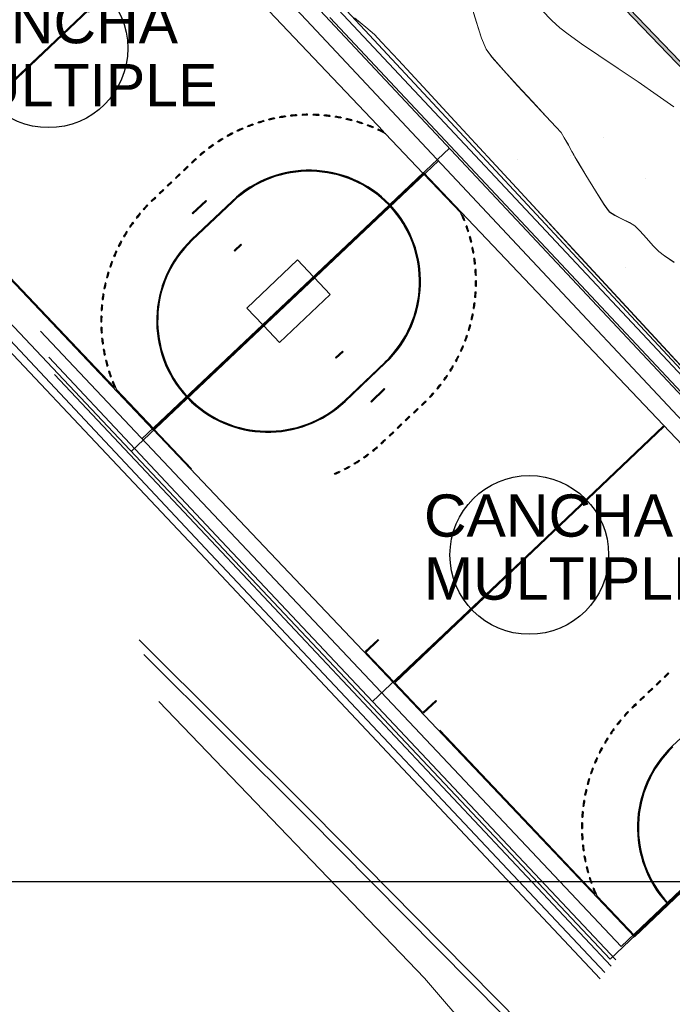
# Model space of a CAD drawing. Header units: metres. Extents: x 1111994 to 1112800, y 1268200 to 1269007.
# Tile 10 of 86: x 1112411 to 1112439, y 1268395 to 1268437. Entities that reach past the tile are written whole.
import ezdxf

# ---------------------------------------------------------------- set-up
doc = ezdxf.new("R2010")
doc.units = ezdxf.units.M
doc.header["$LTSCALE"] = 12.7
doc.header["$MEASUREMENT"] = 0
doc.layers.add('Base', color=251, linetype='Continuous')
doc.styles.add('602000', font='arial.ttf', dxfattribs={"height": 1.5})

msp = doc.modelspace()

# ---------------------------------------------------------------- hatches: boundary and pattern name
at = {"layer": 'Base', "linetype": 'Continuous', "lineweight": 0}
msp.add_hatch(color=256, dxfattribs=at).paths.add_polyline_path([(1112458.209, 1268415.675), (1112433.188, 1268441.668), (1112433.4, 1268441.665), (1112458.214, 1268415.887)], flags=0)

# ---------------------------------------------------------------- linework, layer by layer
at = {"layer": 'Base'}
for p, q in [((1112436.599, 1268396.653), (1112374.815, 1268462.096)), ((1112418.258, 1268441.316), (1112405.723, 1268429.483)), ((1112429.217, 1268430.941), (1112416.005, 1268418.467)), ((1112438.92, 1268419.557), (1112426.385, 1268407.723)), ((1112450.334, 1268409.72), (1112436.599, 1268396.653))]:
    msp.add_line(p, q, dxfattribs=at)
at = {"layer": 'Base', "linetype": 'Continuous'}
for p, q in [((1112416.974, 1268419.381), (1112396.285, 1268441.169)), ((1112396.285, 1268441.169), (1112416.974, 1268419.381)), ((1112406.645, 1268430.317), (1112418.215, 1268441.303)), ((1112406.672, 1268430.288), (1112418.242, 1268441.274)), ((1112418.939, 1268440.541), (1112426.863, 1268432.196)), ((1112421.693, 1268432.672), (1112421.704, 1268432.633)), ((1112421.935, 1268432.695), (1112421.925, 1268432.733)), ((1112422.16, 1268432.787), (1112422.168, 1268432.748)), ((1112422.403, 1268432.794), (1112422.396, 1268432.833)), ((1112422.633, 1268432.872), (1112422.639, 1268432.832)), ((1112422.876, 1268432.862), (1112422.872, 1268432.902)), ((1112423.111, 1268432.924), (1112423.114, 1268432.884)), ((1112423.351, 1268432.939), (1112423.353, 1268432.898)), ((1112423.592, 1268432.905), (1112423.592, 1268432.945)), ((1112423.831, 1268432.903), (1112423.832, 1268432.943)), ((1112424.073, 1268432.933), (1112424.07, 1268432.893)), ((1112424.309, 1268432.876), (1112424.312, 1268432.916)), ((1112424.552, 1268432.89), (1112424.547, 1268432.85)), ((1112424.783, 1268432.817), (1112424.79, 1268432.856)), ((1112425.027, 1268432.815), (1112425.019, 1268432.775)), ((1112425.253, 1268432.726), (1112425.262, 1268432.765)), ((1112425.496, 1268432.708), (1112425.485, 1268432.669)), ((1112425.716, 1268432.604), (1112425.727, 1268432.643)), ((1112420.585, 1268432.213), (1112420.568, 1268432.249)), ((1112420.787, 1268432.348), (1112420.803, 1268432.312)), ((1112421.024, 1268432.403), (1112421.009, 1268432.441)), ((1112421.235, 1268432.525), (1112421.248, 1268432.487)), ((1112421.475, 1268432.564), (1112421.462, 1268432.602)), ((1112425.956, 1268432.57), (1112425.944, 1268432.532)), ((1112426.169, 1268432.452), (1112426.183, 1268432.49)), ((1112426.407, 1268432.402), (1112426.392, 1268432.365)), ((1112426.628, 1268432.307), (1112426.611, 1268432.27)), ((1112419.933, 1268431.908), (1112419.954, 1268431.873)), ((1112420.16, 1268431.994), (1112420.141, 1268432.029)), ((1112420.353, 1268432.142), (1112420.371, 1268432.107)), ((1112426.945, 1268432.109), (1112428.546, 1268430.423)), ((1112419.359, 1268431.473), (1112419.335, 1268431.505)), ((1112419.53, 1268431.646), (1112419.552, 1268431.613)), ((1112419.751, 1268431.747), (1112419.729, 1268431.78)), ((1112418.605, 1268430.879), (1112418.692, 1268430.962)), ((1112418.78, 1268431.044), (1112418.807, 1268431.015)), ((1112418.986, 1268431.173), (1112418.96, 1268431.204)), ((1112419.145, 1268431.357), (1112419.17, 1268431.326)), ((1112418.43, 1268430.714), (1112418.256, 1268430.548)), ((1112418.256, 1268430.548), (1112418.283, 1268430.519)), ((1112418.283, 1268430.519), (1112418.458, 1268430.685)), ((1112418.458, 1268430.685), (1112418.43, 1268430.714)), ((1112418.632, 1268430.85), (1112418.605, 1268430.879)), ((1112418.719, 1268430.933), (1112418.632, 1268430.85)), ((1112416.947, 1268419.41), (1112428.575, 1268430.451)), ((1112428.575, 1268430.451), (1112416.947, 1268419.41)), ((1112428.602, 1268430.422), (1112416.974, 1268419.381)), ((1112416.974, 1268419.381), (1112428.602, 1268430.422)), ((1112418.081, 1268430.382), (1112417.907, 1268430.217)), ((1112417.907, 1268430.217), (1112417.934, 1268430.188)), ((1112417.934, 1268430.188), (1112418.109, 1268430.353)), ((1112418.109, 1268430.353), (1112418.081, 1268430.382)), ((1112428.546, 1268430.423), (1112427.121, 1268429.071)), ((1112428.573, 1268430.394), (1112427.149, 1268429.042)), ((1112430.174, 1268428.709), (1112428.573, 1268430.394)), ((1112428.575, 1268430.451), (1112449.264, 1268408.662)), ((1112449.264, 1268408.662), (1112428.575, 1268430.451)), ((1112417.384, 1268429.72), (1112417.209, 1268429.554)), ((1112417.237, 1268429.525), (1112417.411, 1268429.691)), ((1112417.411, 1268429.691), (1112417.384, 1268429.72)), ((1112417.732, 1268430.051), (1112417.558, 1268429.885)), ((1112417.558, 1268429.885), (1112417.586, 1268429.856)), ((1112417.586, 1268429.856), (1112417.76, 1268430.022)), ((1112417.76, 1268430.022), (1112417.732, 1268430.051)), ((1112417.035, 1268429.389), (1112416.948, 1268429.306)), ((1112416.975, 1268429.277), (1112417.062, 1268429.36)), ((1112417.062, 1268429.36), (1112417.035, 1268429.389)), ((1112417.209, 1268429.554), (1112417.237, 1268429.525)), ((1112416.529, 1268428.874), (1112416.559, 1268428.847)), ((1112416.721, 1268429.023), (1112416.692, 1268429.051)), ((1112416.861, 1268429.222), (1112416.889, 1268429.194)), ((1112427.092, 1268429.043), (1112418.429, 1268420.818)), ((1112427.12, 1268429.014), (1112418.457, 1268420.788)), ((1112420.348, 1268429.218), (1112418.604, 1268427.562)), ((1112418.631, 1268427.533), (1112420.376, 1268429.189)), ((1112418.633, 1268428.695), (1112419.215, 1268429.247)), ((1112419.242, 1268429.218), (1112418.661, 1268428.666)), ((1112419.215, 1268429.247), (1112419.242, 1268429.218)), ((1112416.221, 1268428.505), (1112416.253, 1268428.48)), ((1112416.403, 1268428.666), (1112416.372, 1268428.692)), ((1112418.661, 1268428.666), (1112418.633, 1268428.695)), ((1112415.293, 1268421.209), (1112408.61, 1268428.247)), ((1112415.939, 1268428.115), (1112415.972, 1268428.093)), ((1112416.109, 1268428.289), (1112416.077, 1268428.312)), ((1112430.355, 1268428.382), (1112430.318, 1268428.367)), ((1112430.439, 1268428.156), (1112430.401, 1268428.143)), ((1112415.683, 1268427.708), (1112415.717, 1268427.688)), ((1112415.841, 1268427.893), (1112415.807, 1268427.914)), ((1112430.476, 1268427.916), (1112430.515, 1268427.928)), ((1112430.583, 1268427.697), (1112430.545, 1268427.687)), ((1112415.455, 1268427.285), (1112415.49, 1268427.267)), ((1112415.6, 1268427.479), (1112415.565, 1268427.498)), ((1112420.435, 1268427.089), (1112420.725, 1268427.365)), ((1112420.753, 1268427.336), (1112420.462, 1268427.06)), ((1112420.725, 1268427.365), (1112420.753, 1268427.336)), ((1112430.605, 1268427.455), (1112430.644, 1268427.465)), ((1112430.697, 1268427.23), (1112430.658, 1268427.222)), ((1112415.255, 1268426.847), (1112415.292, 1268426.832)), ((1112415.388, 1268427.051), (1112415.351, 1268427.068)), ((1112420.462, 1268427.06), (1112420.435, 1268427.089)), ((1112430.703, 1268426.987), (1112430.742, 1268426.994)), ((1112430.779, 1268426.756), (1112430.74, 1268426.751)), ((1112415.085, 1268426.397), (1112415.123, 1268426.384)), ((1112415.204, 1268426.61), (1112415.166, 1268426.624)), ((1112423.16, 1268426.688), (1112420.984, 1268424.623)), ((1112423.848, 1268425.963), (1112423.16, 1268426.688)), ((1112430.769, 1268426.513), (1112430.809, 1268426.518)), ((1112414.945, 1268425.937), (1112414.984, 1268425.927)), ((1112415.05, 1268426.157), (1112415.011, 1268426.168)), ((1112423.876, 1268425.934), (1112424.565, 1268425.209)), ((1112430.83, 1268426.278), (1112430.79, 1268426.275)), ((1112430.803, 1268426.036), (1112430.843, 1268426.038)), ((1112414.837, 1268425.469), (1112414.876, 1268425.461)), ((1112414.926, 1268425.695), (1112414.887, 1268425.704)), ((1112430.806, 1268425.558), (1112430.846, 1268425.557)), ((1112430.849, 1268425.797), (1112430.808, 1268425.797)), ((1112414.834, 1268425.225), (1112414.794, 1268425.232)), ((1112424.565, 1268425.209), (1112422.389, 1268423.143)), ((1112430.816, 1268425.077), (1112430.776, 1268425.081)), ((1112430.795, 1268425.319), (1112430.835, 1268425.317)), ((1112414.773, 1268424.751), (1112414.733, 1268424.755)), ((1112414.759, 1268424.994), (1112414.799, 1268424.989)), ((1112420.984, 1268424.623), (1112421.673, 1268423.897)), ((1112430.715, 1268424.606), (1112430.755, 1268424.6)), ((1112430.79, 1268424.838), (1112430.75, 1268424.843)), ((1112414.743, 1268424.274), (1112414.703, 1268424.275)), ((1112414.714, 1268424.515), (1112414.754, 1268424.513)), ((1112430.712, 1268424.363), (1112430.673, 1268424.371)), ((1112414.701, 1268424.034), (1112414.741, 1268424.034)), ((1112414.746, 1268423.795), (1112414.706, 1268423.794)), ((1112422.389, 1268423.143), (1112421.701, 1268423.868)), ((1112430.604, 1268423.895), (1112430.565, 1268423.905)), ((1112430.623, 1268424.137), (1112430.662, 1268424.128)), ((1112414.719, 1268423.554), (1112414.759, 1268423.557)), ((1112430.464, 1268423.434), (1112430.426, 1268423.447)), ((1112430.499, 1268423.675), (1112430.538, 1268423.663)), ((1112414.78, 1268423.318), (1112414.74, 1268423.314)), ((1112414.77, 1268423.075), (1112414.809, 1268423.081)), ((1112430.294, 1268422.984), (1112430.257, 1268423)), ((1112430.345, 1268423.222), (1112430.383, 1268423.208)), ((1112414.846, 1268422.845), (1112414.807, 1268422.838)), ((1112414.852, 1268422.601), (1112414.891, 1268422.61)), ((1112424.796, 1268422.496), (1112425.087, 1268422.772)), ((1112424.824, 1268422.467), (1112424.796, 1268422.496)), ((1112425.114, 1268422.743), (1112424.824, 1268422.467)), ((1112425.087, 1268422.772), (1112425.114, 1268422.743)), ((1112430.094, 1268422.547), (1112430.059, 1268422.565)), ((1112430.161, 1268422.781), (1112430.198, 1268422.764)), ((1112414.944, 1268422.376), (1112414.905, 1268422.367)), ((1112414.966, 1268422.134), (1112415.004, 1268422.145)), ((1112425.173, 1268420.643), (1112426.918, 1268422.299)), ((1112426.945, 1268422.27), (1112425.201, 1268420.614)), ((1112429.866, 1268422.123), (1112429.832, 1268422.144)), ((1112429.949, 1268422.352), (1112429.984, 1268422.333)), ((1112415.073, 1268421.916), (1112415.034, 1268421.904)), ((1112415.11, 1268421.675), (1112415.148, 1268421.689)), ((1112429.61, 1268421.716), (1112429.577, 1268421.739)), ((1112429.708, 1268421.939), (1112429.742, 1268421.918)), ((1112415.231, 1268421.465), (1112415.194, 1268421.45)), ((1112429.328, 1268421.327), (1112429.296, 1268421.352)), ((1112429.44, 1268421.543), (1112429.472, 1268421.519)), ((1112416.976, 1268419.437), (1112415.375, 1268421.123)), ((1112426.307, 1268420.614), (1112426.888, 1268421.166)), ((1112426.916, 1268421.137), (1112426.334, 1268420.584)), ((1112426.888, 1268421.166), (1112426.916, 1268421.137)), ((1112428.828, 1268420.808), (1112428.857, 1268420.781)), ((1112429.02, 1268420.958), (1112428.99, 1268420.984)), ((1112429.146, 1268421.165), (1112429.177, 1268421.14)), ((1112418.4, 1268420.79), (1112416.976, 1268419.437)), ((1112418.428, 1268420.761), (1112417.003, 1268419.408)), ((1112426.334, 1268420.584), (1112426.307, 1268420.614)), ((1112428.574, 1268420.555), (1112428.487, 1268420.472)), ((1112428.487, 1268420.472), (1112428.514, 1268420.443)), ((1112428.514, 1268420.443), (1112428.601, 1268420.526)), ((1112428.688, 1268420.609), (1112428.66, 1268420.638)), ((1112427.789, 1268419.81), (1112427.963, 1268419.975)), ((1112427.991, 1268419.946), (1112427.817, 1268419.781)), ((1112427.963, 1268419.975), (1112427.991, 1268419.946)), ((1112428.138, 1268420.141), (1112428.312, 1268420.306)), ((1112428.165, 1268420.112), (1112428.138, 1268420.141)), ((1112428.34, 1268420.277), (1112428.165, 1268420.112)), ((1112428.312, 1268420.306), (1112428.34, 1268420.277)), ((1112427.307, 1268408.557), (1112438.877, 1268419.544)), ((1112427.44, 1268419.478), (1112427.615, 1268419.644)), ((1112427.642, 1268419.615), (1112427.468, 1268419.449)), ((1112427.615, 1268419.644), (1112427.642, 1268419.615)), ((1112427.817, 1268419.781), (1112427.789, 1268419.81)), ((1112437.636, 1268397.621), (1112416.947, 1268419.41)), ((1112416.947, 1268419.41), (1112437.636, 1268397.621)), ((1112417.003, 1268419.408), (1112418.604, 1268417.722)), ((1112427.091, 1268419.147), (1112427.266, 1268419.313)), ((1112427.119, 1268419.118), (1112427.091, 1268419.147)), ((1112427.293, 1268419.284), (1112427.119, 1268419.118)), ((1112427.266, 1268419.313), (1112427.293, 1268419.284)), ((1112427.334, 1268408.528), (1112438.904, 1268419.515)), ((1112427.468, 1268419.449), (1112427.44, 1268419.478)), ((1112426.769, 1268418.788), (1112426.742, 1268418.817)), ((1112426.83, 1268418.899), (1112426.917, 1268418.981)), ((1112426.944, 1268418.952), (1112426.857, 1268418.87)), ((1112426.917, 1268418.981), (1112426.944, 1268418.952)), ((1112426.19, 1268418.359), (1112426.214, 1268418.327)), ((1112426.404, 1268418.474), (1112426.379, 1268418.505)), ((1112426.563, 1268418.658), (1112426.59, 1268418.628)), ((1112425.389, 1268417.838), (1112425.408, 1268417.803)), ((1112425.616, 1268417.924), (1112425.595, 1268417.958)), ((1112425.798, 1268418.085), (1112425.82, 1268418.051)), ((1112426.019, 1268418.186), (1112425.997, 1268418.219)), ((1112424.762, 1268417.483), (1112424.746, 1268417.52)), ((1112424.964, 1268417.619), (1112424.981, 1268417.583)), ((1112425.196, 1268417.689), (1112425.178, 1268417.725)), ((1112426.065, 1268409.865), (1112426.617, 1268410.389)), ((1112426.645, 1268410.36), (1112426.093, 1268409.836)), ((1112426.617, 1268410.389), (1112426.645, 1268410.36)), ((1112426.093, 1268409.836), (1112427.307, 1268408.557)), ((1112439.092, 1268408.954), (1112438.918, 1268408.788)), ((1112439.12, 1268408.925), (1112439.092, 1268408.954)), ((1112428.548, 1268407.25), (1112427.334, 1268408.528)), ((1112449.264, 1268408.662), (1112437.636, 1268397.621)), ((1112437.636, 1268397.621), (1112449.264, 1268408.662)), ((1112438.743, 1268408.623), (1112438.569, 1268408.457)), ((1112438.596, 1268408.428), (1112438.771, 1268408.593)), ((1112438.771, 1268408.593), (1112438.743, 1268408.623)), ((1112438.918, 1268408.788), (1112438.945, 1268408.759)), ((1112438.945, 1268408.759), (1112439.12, 1268408.925)), ((1112438.394, 1268408.291), (1112438.22, 1268408.126)), ((1112438.22, 1268408.126), (1112438.248, 1268408.097)), ((1112438.248, 1268408.097), (1112438.422, 1268408.262)), ((1112438.422, 1268408.262), (1112438.394, 1268408.291)), ((1112438.569, 1268408.457), (1112438.596, 1268408.428)), ((1112429.1, 1268407.774), (1112428.548, 1268407.25)), ((1112428.576, 1268407.221), (1112429.128, 1268407.745)), ((1112429.128, 1268407.745), (1112429.1, 1268407.774)), ((1112438.046, 1268407.96), (1112437.871, 1268407.794)), ((1112437.871, 1268407.794), (1112437.899, 1268407.765)), ((1112437.899, 1268407.765), (1112438.073, 1268407.931)), ((1112438.073, 1268407.931), (1112438.046, 1268407.96)), ((1112437.383, 1268407.263), (1112437.354, 1268407.291)), ((1112437.523, 1268407.462), (1112437.551, 1268407.434)), ((1112437.697, 1268407.629), (1112437.61, 1268407.546)), ((1112437.637, 1268407.517), (1112437.724, 1268407.6)), ((1112437.724, 1268407.6), (1112437.697, 1268407.629)), ((1112447.754, 1268407.283), (1112439.091, 1268399.058)), ((1112441.01, 1268407.458), (1112439.266, 1268405.802)), ((1112437.065, 1268406.906), (1112437.034, 1268406.932)), ((1112437.191, 1268407.114), (1112437.221, 1268407.088)), ((1112435.955, 1268399.45), (1112429.272, 1268406.487)), ((1112436.771, 1268406.529), (1112436.739, 1268406.552)), ((1112436.883, 1268406.745), (1112436.915, 1268406.72)), ((1112436.503, 1268406.133), (1112436.469, 1268406.154)), ((1112436.601, 1268406.356), (1112436.634, 1268406.333)), ((1112436.262, 1268405.72), (1112436.227, 1268405.739)), ((1112436.345, 1268405.948), (1112436.379, 1268405.928)), ((1112436.05, 1268405.291), (1112436.013, 1268405.308)), ((1112436.117, 1268405.525), (1112436.152, 1268405.507)), ((1112435.866, 1268404.85), (1112435.828, 1268404.864)), ((1112435.917, 1268405.087), (1112435.954, 1268405.072)), ((1112435.712, 1268404.397), (1112435.673, 1268404.409)), ((1112435.747, 1268404.638), (1112435.785, 1268404.625)), ((1112435.588, 1268403.935), (1112435.549, 1268403.944)), ((1112435.607, 1268404.177), (1112435.646, 1268404.167)), ((1112435.496, 1268403.466), (1112435.456, 1268403.472)), ((1112435.499, 1268403.709), (1112435.538, 1268403.701)), ((1112435.421, 1268403.234), (1112435.461, 1268403.229)), ((1112435.376, 1268402.755), (1112435.416, 1268402.753)), ((1112435.435, 1268402.991), (1112435.395, 1268402.995)), ((1112435.362, 1268402.274), (1112435.403, 1268402.275)), ((1112435.405, 1268402.514), (1112435.365, 1268402.515)), ((1112435.408, 1268402.036), (1112435.368, 1268402.034)), ((1112435.381, 1268401.794), (1112435.421, 1268401.797)), ((1112435.442, 1268401.558), (1112435.402, 1268401.554)), ((1112435.432, 1268401.316), (1112435.471, 1268401.321)), ((1112435.508, 1268401.085), (1112435.469, 1268401.078)), ((1112435.514, 1268400.842), (1112435.553, 1268400.85)), ((1112435.606, 1268400.617), (1112435.567, 1268400.607)), ((1112435.628, 1268400.374), (1112435.666, 1268400.385)), ((1112435.734, 1268400.156), (1112435.696, 1268400.144)), ((1112000, 1268400), (1112800, 1268400)), ((1112270.031, 1268400), (1112770.132, 1268400)), ((1112435.772, 1268399.916), (1112435.81, 1268399.929)), ((1112435.893, 1268399.705), (1112435.856, 1268399.69)), ((1112437.638, 1268397.677), (1112436.037, 1268399.363)), ((1112439.062, 1268399.03), (1112437.638, 1268397.677))]:
    msp.add_line(p, q, dxfattribs=at)
at = {"layer": 'Base', "linetype": 'Continuous', "lineweight": 0}
for p, q in [((1112430.64, 1268437.591), (1112430.845, 1268436.889)), ((1112433.658, 1268437.416), (1112434.09, 1268436.98)), ((1112425.604, 1268437.083), (1112426.094, 1268436.686)), ((1112430.845, 1268436.889), (1112431.064, 1268436.213)), ((1112434.09, 1268436.98), (1112434.436, 1268436.654)), ((1112426.094, 1268436.686), (1112426.463, 1268436.365)), ((1112434.436, 1268436.654), (1112434.787, 1268436.384)), ((1112426.463, 1268436.365), (1112426.774, 1268436.039)), ((1112426.774, 1268436.039), (1112427.493, 1268435.269)), ((1112431.064, 1268436.213), (1112431.264, 1268435.741)), ((1112434.787, 1268436.384), (1112435.366, 1268435.978)), ((1112431.264, 1268435.741), (1112431.53, 1268435.389)), ((1112435.366, 1268435.978), (1112436.107, 1268435.475)), ((1112427.493, 1268435.269), (1112428.561, 1268434.118)), ((1112431.53, 1268435.389), (1112432.009, 1268434.838)), ((1112436.107, 1268435.475), (1112436.941, 1268434.913)), ((1112432.009, 1268434.838), (1112432.613, 1268434.174)), ((1112436.941, 1268434.913), (1112437.802, 1268434.332)), ((1112437.802, 1268434.332), (1112438.622, 1268433.77)), ((1112428.561, 1268434.118), (1112429.921, 1268432.649)), ((1112432.613, 1268434.174), (1112433.252, 1268433.486)), ((1112433.252, 1268433.486), (1112433.837, 1268432.863)), ((1112438.622, 1268433.77), (1112439.334, 1268433.265)), ((1112429.921, 1268432.649), (1112431.514, 1268430.927)), ((1112433.837, 1268432.863), (1112434.277, 1268432.391)), ((1112434.277, 1268432.391), (1112434.483, 1268432.159)), ((1112434.483, 1268432.159), (1112434.624, 1268431.933)), ((1112434.624, 1268431.933), (1112434.799, 1268431.623)), ((1112436.31, 1268431.968), (1112436.31, 1268431.968)), ((1112429.686, 1268431.484), (1112416.473, 1268419.01)), ((1112434.799, 1268431.623), (1112434.949, 1268431.347)), ((1112432.615, 1268431.018), (1112432.615, 1268431.018)), ((1112434.911, 1268431.171), (1112434.911, 1268431.171)), ((1112434.949, 1268431.347), (1112435.015, 1268431.223)), ((1112435.015, 1268431.223), (1112435.049, 1268431.168)), ((1112435.049, 1268431.168), (1112435.083, 1268431.112)), ((1112435.083, 1268431.112), (1112435.221, 1268430.88)), ((1112431.514, 1268430.927), (1112433.282, 1268429.014)), ((1112435.221, 1268430.88), (1112435.554, 1268430.328)), ((1112435.369, 1268430.639), (1112435.553, 1268430.334)), ((1112435.553, 1268430.334), (1112435.964, 1268429.662)), ((1112435.554, 1268430.328), (1112435.966, 1268429.656)), ((1112438.109, 1268430.192), (1112438.109, 1268430.192)), ((1112435.964, 1268429.662), (1112436.342, 1268429.068)), ((1112435.966, 1268429.656), (1112436.343, 1268429.062)), ((1112433.082, 1268429.235), (1112433.281, 1268429.02)), ((1112433.281, 1268429.02), (1112435.165, 1268426.979)), ((1112433.282, 1268429.014), (1112435.167, 1268426.973)), ((1112436.342, 1268429.068), (1112436.57, 1268428.753)), ((1112436.343, 1268429.062), (1112436.571, 1268428.747)), ((1112436.57, 1268428.753), (1112436.79, 1268428.607)), ((1112436.571, 1268428.747), (1112436.792, 1268428.601)), ((1112436.79, 1268428.607), (1112437.103, 1268428.45)), ((1112436.792, 1268428.601), (1112437.105, 1268428.443)), ((1112437.103, 1268428.45), (1112437.42, 1268428.296)), ((1112437.105, 1268428.443), (1112437.421, 1268428.289)), ((1112437.42, 1268428.296), (1112437.652, 1268428.158)), ((1112437.421, 1268428.289), (1112437.653, 1268428.152)), ((1112437.652, 1268428.158), (1112437.867, 1268427.946)), ((1112437.653, 1268428.152), (1112437.869, 1268427.94)), ((1112437.867, 1268427.946), (1112438.151, 1268427.627)), ((1112437.869, 1268427.94), (1112438.153, 1268427.621)), ((1112438.151, 1268427.627), (1112438.443, 1268427.298)), ((1112438.153, 1268427.621), (1112438.444, 1268427.292)), ((1112438.443, 1268427.298), (1112438.68, 1268427.059)), ((1112438.444, 1268427.292), (1112438.681, 1268427.053)), ((1112435.165, 1268426.979), (1112437.109, 1268424.873)), ((1112435.167, 1268426.973), (1112437.11, 1268424.867)), ((1112438.68, 1268427.059), (1112438.936, 1268426.868)), ((1112438.681, 1268427.053), (1112438.937, 1268426.862)), ((1112438.936, 1268426.868), (1112439.343, 1268426.589)), ((1112438.937, 1268426.862), (1112439.344, 1268426.583)), ((1112437.246, 1268426.35), (1112437.246, 1268426.35)), ((1112437.109, 1268424.873), (1112439.053, 1268422.767)), ((1112437.11, 1268424.867), (1112439.054, 1268422.761)), ((1112437.068, 1268397.196), (1112412.109, 1268423.633)), ((1112439.053, 1268422.767), (1112440.939, 1268420.722)), ((1112439.054, 1268422.761), (1112440.941, 1268420.716)), ((1112450.803, 1268410.263), (1112437.068, 1268397.196))]:
    msp.add_line(p, q, dxfattribs=at)
at = {"layer": 'Base'}
for points in [[(1112388.119, 1268474.74), (1112452.451, 1268406.18)], [(1112436.168, 1268395.817), (1112419.199, 1268413.848), (1112406.189, 1268427.627), (1112395.946, 1268438.618), (1112387.558, 1268447.405), (1112374.02, 1268461.88), (1112374.154, 1268462.044)], [(1112436.368, 1268396.079), (1112419.416, 1268414.065), (1112406.47, 1268427.857), (1112396.133, 1268438.832), (1112387.81, 1268447.602), (1112374.264, 1268461.927), (1112374.154, 1268462.044)]]:
    msp.add_lwpolyline(points, dxfattribs=at)
at = {"layer": 'Base', "linetype": 'Continuous', "lineweight": 0, "flags": 128}
for points in [[(1112399.209, 1268463.964), (1112452.92, 1268406.722)], [(1112424.912, 1268437.448), (1112450.601, 1268410.071)], [(1112425.077, 1268437.607), (1112453.419, 1268407.193)], [(1112430.64, 1268437.598), (1112430.844, 1268436.896), (1112431.063, 1268436.22), (1112431.264, 1268435.748), (1112431.529, 1268435.396), (1112432.009, 1268434.844), (1112432.613, 1268434.18), (1112433.251, 1268433.493), (1112433.836, 1268432.869), (1112434.276, 1268432.397), (1112434.482, 1268432.166), (1112434.623, 1268431.939), (1112434.798, 1268431.629), (1112434.948, 1268431.353), (1112435.014, 1268431.23), (1112435.048, 1268431.174), (1112435.082, 1268431.119), (1112435.22, 1268430.887), (1112435.553, 1268430.334), (1112435.964, 1268429.662), (1112436.342, 1268429.068), (1112436.57, 1268428.753), (1112436.79, 1268428.607), (1112437.103, 1268428.45), (1112437.42, 1268428.296), (1112437.652, 1268428.158), (1112437.867, 1268427.946), (1112438.151, 1268427.627), (1112438.443, 1268427.298), (1112438.68, 1268427.059), (1112438.936, 1268426.868), (1112439.343, 1268426.589)], [(1112424.548, 1268437.105), (1112450.239, 1268409.726)], [(1112436.837, 1268396.622), (1112419.885, 1268414.608), (1112412.469, 1268422.509)], [(1112436.637, 1268396.36), (1112419.668, 1268414.391), (1112412.707, 1268421.763)], [(1112435.025, 1268391.608), (1112423.786, 1268402.966), (1112416.351, 1268410.37)], [(1112416.55, 1268409.749), (1112423.574, 1268402.754), (1112434.812, 1268391.397)], [(1112439.004, 1268383.739), (1112428.619, 1268395.836), (1112417.198, 1268407.724)]]:
    msp.add_lwpolyline(points, dxfattribs=at)
at = {"layer": 'Base', "linetype": 'Continuous', "flags": 128}
for points in [[(1112471.334, 1268428.104), (1112458.209, 1268415.675), (1112433.188, 1268441.668), (1112440.202, 1268448.432), (1112442.215, 1268450.372)], [(1112471.231, 1268428.213), (1112458.214, 1268415.887), (1112433.4, 1268441.665), (1112440.307, 1268448.324), (1112442.319, 1268450.264)]]:
    msp.add_lwpolyline(points, dxfattribs=at)
at = {"layer": 'Base'}
for centre in [(1112412.457, 1268435.781), (1112433.119, 1268414.021)]:
    msp.add_circle(centre, 3.41, dxfattribs=at)
at = {"layer": 'Base', "linetype": 'Continuous'}
for centre, radius, start, end in [((1112423.66, 1268425.729), 7.216, 105.8247, 107.7345), ((1112423.66, 1268425.729), 7.176, 105.8247, 107.7345), ((1112423.66, 1268425.729), 7.216, 102.005, 103.9148), ((1112423.66, 1268425.729), 7.176, 102.005, 103.9148), ((1112423.66, 1268425.729), 7.216, 98.1852, 100.0951), ((1112423.66, 1268425.729), 7.176, 98.1852, 100.0951), ((1112423.66, 1268425.729), 7.216, 94.3655, 96.2754), ((1112423.66, 1268425.729), 7.176, 94.3655, 96.2754), ((1112423.66, 1268425.729), 7.216, 90.5458, 92.4557), ((1112423.66, 1268425.729), 7.176, 90.5458, 92.4557), ((1112423.66, 1268425.729), 7.176, 86.7261, 88.6359), ((1112423.66, 1268425.729), 7.216, 86.7261, 88.6359), ((1112423.66, 1268425.729), 7.176, 82.9064, 84.8162), ((1112423.66, 1268425.729), 7.216, 82.9064, 84.8162), ((1112423.66, 1268425.729), 7.176, 79.0866, 80.9965), ((1112423.66, 1268425.729), 7.216, 79.0866, 80.9965), ((1112423.66, 1268425.729), 7.176, 75.2669, 77.1768), ((1112423.66, 1268425.729), 7.216, 75.2669, 77.1768), ((1112423.66, 1268425.729), 7.216, 71.4472, 73.3571), ((1112423.66, 1268425.729), 7.216, 113.4641, 115.374), ((1112423.66, 1268425.729), 7.176, 113.4641, 115.374), ((1112423.66, 1268425.729), 7.216, 109.6444, 111.5542), ((1112423.66, 1268425.729), 7.176, 109.6444, 111.5542), ((1112423.66, 1268425.729), 7.176, 71.4472, 73.3571), ((1112423.66, 1268425.729), 7.176, 67.6275, 69.5373), ((1112423.66, 1268425.729), 7.216, 67.6275, 69.5373), ((1112423.66, 1268425.729), 7.176, 62.7598, 65.7176), ((1112423.66, 1268425.729), 7.216, 63.6518, 65.7176), ((1112423.66, 1268425.729), 7.216, 121.1035, 123.0134), ((1112423.66, 1268425.729), 7.176, 121.1035, 123.0134), ((1112423.66, 1268425.729), 7.216, 117.2838, 119.1937), ((1112423.66, 1268425.729), 7.176, 117.2838, 119.1937), ((1112423.66, 1268425.729), 7.216, 124.9233, 126.8331), ((1112423.66, 1268425.729), 7.176, 124.9233, 126.8331), ((1112423.66, 1268425.729), 7.216, 132.5627, 133.5176), ((1112423.66, 1268425.729), 7.176, 132.5627, 133.5176), ((1112423.66, 1268425.729), 7.216, 128.743, 130.6528), ((1112423.66, 1268425.729), 7.176, 128.743, 130.6528), ((1112423.66, 1268425.729), 4.811, 43.9951, 133.5176), ((1112423.66, 1268425.729), 4.77, 43.9991, 133.5176), ((1112421.916, 1268424.073), 7.216, 133.5176, 134.4725), ((1112421.916, 1268424.073), 7.176, 133.5176, 134.4725), ((1112421.916, 1268424.073), 7.216, 136.3823, 138.2922), ((1112421.916, 1268424.073), 7.176, 136.3823, 138.2922), ((1112423.633, 1268425.758), 4.77, 313.5176, 43.0361), ((1112423.633, 1268425.758), 4.811, 313.5176, 43.0401), ((1112421.916, 1268424.073), 7.216, 140.202, 142.1119), ((1112421.916, 1268424.073), 7.176, 140.202, 142.1119), ((1112423.633, 1268425.758), 7.176, 21.3175, 24.2754), ((1112423.633, 1268425.758), 7.216, 21.3175, 23.3834), ((1112421.916, 1268424.073), 7.216, 144.0218, 145.9316), ((1112421.916, 1268424.073), 7.176, 144.0218, 145.9316), ((1112423.633, 1268425.758), 7.176, 17.4978, 19.4077), ((1112423.633, 1268425.758), 7.216, 17.4978, 19.4077), ((1112421.916, 1268424.073), 7.216, 147.8415, 149.7513), ((1112421.916, 1268424.073), 7.176, 147.8415, 149.7513), ((1112421.916, 1268424.073), 4.811, 133.5176, 223.0401), ((1112423.633, 1268425.758), 7.176, 13.6781, 15.588), ((1112423.633, 1268425.758), 7.216, 13.6781, 15.588), ((1112421.916, 1268424.073), 7.216, 151.6612, 153.5711), ((1112421.916, 1268424.073), 7.176, 151.6612, 153.5711), ((1112421.916, 1268424.073), 4.77, 133.5176, 223.0361), ((1112423.633, 1268425.758), 7.176, 9.8584, 11.7683), ((1112423.633, 1268425.758), 7.216, 9.8584, 11.7683), ((1112421.916, 1268424.073), 7.216, 155.4809, 157.3908), ((1112421.916, 1268424.073), 7.176, 155.4809, 157.3908), ((1112423.633, 1268425.758), 7.176, 6.0387, 7.9485), ((1112423.633, 1268425.758), 7.216, 6.0387, 7.9485), ((1112421.916, 1268424.073), 7.216, 159.3006, 161.2105), ((1112421.916, 1268424.073), 7.176, 159.3006, 161.2105), ((1112421.916, 1268424.073), 7.216, 163.1204, 165.0302), ((1112421.916, 1268424.073), 7.176, 163.1204, 165.0302), ((1112423.633, 1268425.758), 7.176, 2.219, 4.1288), ((1112423.633, 1268425.758), 7.216, 2.219, 4.1288), ((1112421.916, 1268424.073), 7.216, 166.9401, 168.8499), ((1112421.916, 1268424.073), 7.176, 166.9401, 168.8499), ((1112423.633, 1268425.758), 7.176, 358.3992, 0.3091), ((1112423.633, 1268425.758), 7.216, 358.3992, 0.3091), ((1112421.916, 1268424.073), 7.216, 170.7598, 172.6697), ((1112421.916, 1268424.073), 7.176, 170.7598, 172.6697), ((1112423.633, 1268425.758), 7.176, 354.5795, 356.4894), ((1112423.633, 1268425.758), 7.216, 354.5795, 356.4894), ((1112421.916, 1268424.073), 7.216, 174.5795, 176.4894), ((1112421.916, 1268424.073), 7.176, 174.5795, 176.4894), ((1112423.633, 1268425.758), 7.176, 350.7598, 352.6697), ((1112423.633, 1268425.758), 7.216, 350.7598, 352.6697), ((1112421.916, 1268424.073), 7.216, 178.3992, 180.3091), ((1112421.916, 1268424.073), 7.176, 178.3992, 180.3091), ((1112423.633, 1268425.758), 7.176, 346.9401, 348.8499), ((1112423.633, 1268425.758), 7.216, 346.9401, 348.8499), ((1112421.916, 1268424.073), 7.216, 182.219, 184.1288), ((1112421.916, 1268424.073), 7.176, 182.219, 184.1288), ((1112423.633, 1268425.758), 7.176, 343.1204, 345.0302), ((1112423.633, 1268425.758), 7.216, 343.1204, 345.0302), ((1112423.633, 1268425.758), 7.176, 339.3006, 341.2105), ((1112423.633, 1268425.758), 7.216, 339.3006, 341.2105), ((1112421.916, 1268424.073), 7.216, 186.0387, 187.9485), ((1112421.916, 1268424.073), 7.176, 186.0387, 187.9485), ((1112423.633, 1268425.758), 7.176, 335.4809, 337.3908), ((1112423.633, 1268425.758), 7.216, 335.4809, 337.3908), ((1112421.916, 1268424.073), 7.216, 189.8584, 191.7683), ((1112421.916, 1268424.073), 7.176, 189.8584, 191.7683), ((1112423.633, 1268425.758), 7.176, 331.6612, 333.5711), ((1112423.633, 1268425.758), 7.216, 331.6612, 333.5711), ((1112421.916, 1268424.073), 7.216, 193.6781, 195.588), ((1112421.916, 1268424.073), 7.176, 193.6781, 195.588), ((1112423.633, 1268425.758), 7.176, 327.8415, 329.7513), ((1112423.633, 1268425.758), 7.216, 327.8415, 329.7513), ((1112421.916, 1268424.073), 7.216, 197.4978, 199.4077), ((1112421.916, 1268424.073), 7.176, 197.4978, 199.4077), ((1112423.633, 1268425.758), 7.176, 324.0218, 325.9316), ((1112423.633, 1268425.758), 7.216, 324.0218, 325.9316), ((1112421.916, 1268424.073), 7.216, 201.3175, 203.3834), ((1112421.916, 1268424.073), 7.176, 201.3175, 204.2754), ((1112423.633, 1268425.758), 7.176, 320.202, 322.1119), ((1112423.633, 1268425.758), 7.216, 320.202, 322.1119), ((1112423.633, 1268425.758), 7.176, 316.3823, 318.2922), ((1112423.633, 1268425.758), 7.216, 316.3823, 318.2922), ((1112421.889, 1268424.102), 4.811, 223.9951, 313.5176), ((1112421.889, 1268424.102), 4.77, 223.9991, 313.5176), ((1112423.633, 1268425.758), 7.176, 313.5176, 314.4725), ((1112423.633, 1268425.758), 7.216, 313.5176, 314.4725), ((1112421.889, 1268424.102), 7.176, 312.5627, 313.5176), ((1112421.889, 1268424.102), 7.216, 312.5627, 313.5176), ((1112421.889, 1268424.102), 7.176, 304.9233, 306.8331), ((1112421.889, 1268424.102), 7.216, 304.9233, 306.8331), ((1112421.889, 1268424.102), 7.176, 308.743, 310.6528), ((1112421.889, 1268424.102), 7.216, 308.743, 310.6528), ((1112421.889, 1268424.102), 7.176, 297.2838, 299.1937), ((1112421.889, 1268424.102), 7.176, 301.1035, 303.0134), ((1112421.889, 1268424.102), 7.216, 301.1035, 303.0134), ((1112421.889, 1268424.102), 7.176, 293.4641, 295.374), ((1112421.889, 1268424.102), 7.216, 293.4641, 295.374), ((1112421.889, 1268424.102), 7.216, 297.2838, 299.1937), ((1112442.578, 1268402.313), 7.216, 136.3823, 138.2922), ((1112442.578, 1268402.313), 7.176, 136.3823, 138.2922), ((1112442.578, 1268402.313), 7.216, 133.5176, 134.4725), ((1112442.578, 1268402.313), 7.176, 133.5176, 134.4725), ((1112442.578, 1268402.313), 7.216, 140.202, 142.1119), ((1112442.578, 1268402.313), 7.176, 140.202, 142.1119), ((1112442.578, 1268402.313), 7.216, 144.0218, 145.9316), ((1112442.578, 1268402.313), 7.176, 144.0218, 145.9316), ((1112442.578, 1268402.313), 7.216, 147.8415, 149.7513), ((1112442.578, 1268402.313), 7.176, 147.8415, 149.7513), ((1112442.578, 1268402.313), 7.216, 151.6612, 153.5711), ((1112442.578, 1268402.313), 7.176, 151.6612, 153.5711), ((1112442.578, 1268402.313), 4.811, 133.5176, 223.0401), ((1112442.578, 1268402.313), 4.77, 133.5176, 223.0361), ((1112442.578, 1268402.313), 7.216, 155.4809, 157.3908), ((1112442.578, 1268402.313), 7.176, 155.4809, 157.3908), ((1112442.578, 1268402.313), 7.216, 159.3006, 161.2105), ((1112442.578, 1268402.313), 7.176, 159.3006, 161.2105), ((1112442.578, 1268402.313), 7.216, 163.1204, 165.0302), ((1112442.578, 1268402.313), 7.176, 163.1204, 165.0302), ((1112442.578, 1268402.313), 7.216, 166.9401, 168.8499), ((1112442.578, 1268402.313), 7.176, 166.9401, 168.8499), ((1112442.578, 1268402.313), 7.216, 170.7598, 172.6697), ((1112442.578, 1268402.313), 7.176, 170.7598, 172.6697), ((1112442.578, 1268402.313), 7.216, 174.5795, 176.4894), ((1112442.578, 1268402.313), 7.176, 174.5795, 176.4894), ((1112442.578, 1268402.313), 7.216, 178.3992, 180.3091), ((1112442.578, 1268402.313), 7.176, 178.3992, 180.3091), ((1112442.578, 1268402.313), 7.216, 182.219, 184.1288), ((1112442.578, 1268402.313), 7.176, 182.219, 184.1288), ((1112442.578, 1268402.313), 7.216, 186.0387, 187.9485), ((1112442.578, 1268402.313), 7.176, 186.0387, 187.9485), ((1112442.578, 1268402.313), 7.216, 189.8584, 191.7683), ((1112442.578, 1268402.313), 7.176, 189.8584, 191.7683), ((1112442.578, 1268402.313), 7.216, 193.6781, 195.588), ((1112442.578, 1268402.313), 7.176, 193.6781, 195.588), ((1112442.578, 1268402.313), 7.216, 197.4978, 199.4077), ((1112442.578, 1268402.313), 7.176, 197.4978, 199.4077), ((1112442.578, 1268402.313), 7.216, 201.3175, 203.3834), ((1112442.578, 1268402.313), 7.176, 201.3175, 204.2754)]:
    msp.add_arc(centre, radius, start, end, dxfattribs=at)

# ---------------------------------------------------------------- texts
at = {"layer": 'Base', "style": '602000'}
for s, p in [('CANCHA ', (1112407.317, 1268435.995)), ('MULTIPLE', (1112407.317, 1268433.29)), ('CANCHA ', (1112428.593, 1268414.803)), ('MULTIPLE', (1112428.593, 1268412.097))]:
    msp.add_text(s, height=1.8151, dxfattribs=at).set_placement(p)

doc.saveas('drawing.dxf')
